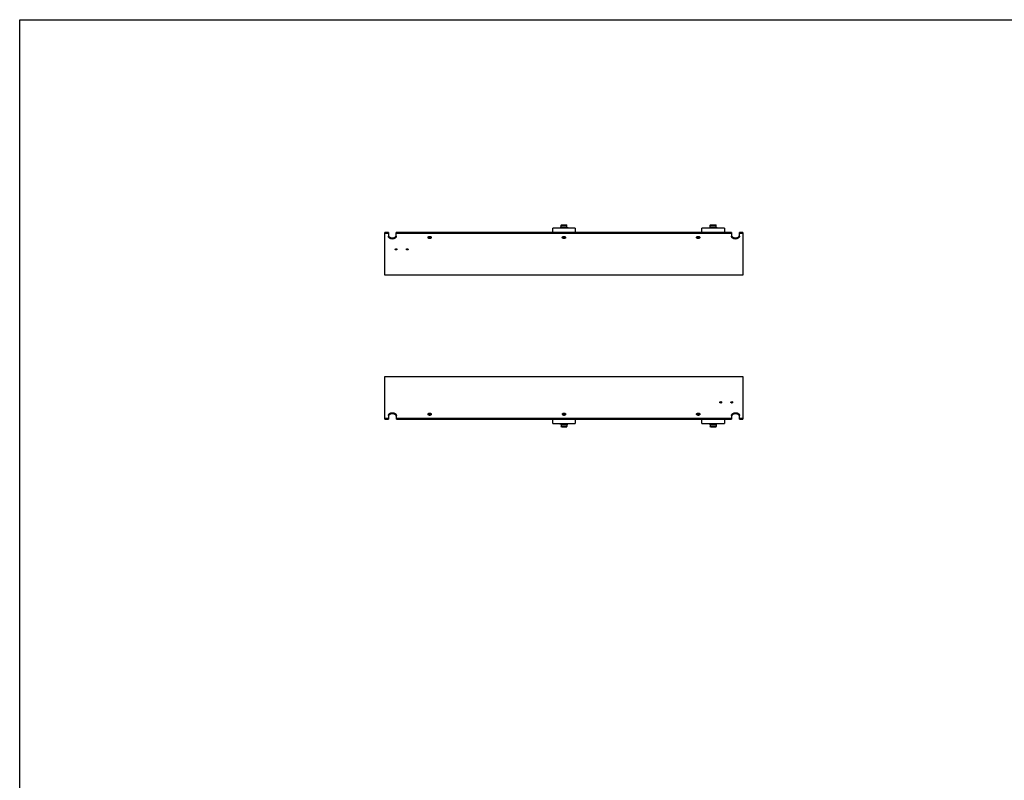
# Model space of a CAD drawing. Header units: inches. Extents: x 0 to 132, y 0 to 102.
# Tile 2 of 3: x 0 to 66, y 51 to 102. Entities that reach past the tile are written whole.
import ezdxf

# ---------------------------------------------------------------- set-up
doc = ezdxf.new("R2010")
doc.units = ezdxf.units.IN
doc.header["$LTSCALE"] = 7.26
doc.header["$MEASUREMENT"] = 0
doc.layers.get('0').update_dxf_attribs({"linetype": 'CONTINUOUS'})

msp = doc.modelspace()

# ---------------------------------------------------------------- linework, layer by layer
at = {"color": 7, "linetype": 'CONTINUOUS'}
for p, q in [((0, 0), (0, 102)), ((0, 102), (132, 102)), ((47.037, 76.326), (47.033, 76.321)), ((47.787, 76.326), (47.783, 76.321))]:
    msp.add_line(p, q, dxfattribs=at)
at = {"color": 6, "linetype": 'CONTINUOUS'}
for p, q in [((35.733, 87.735), (35.733, 88.019)), ((37.233, 88.019), (35.733, 88.019)), ((36.287, 88.09), (36.228, 88.066)), ((36.228, 88.019), (36.228, 88.066)), ((36.228, 88.066), (36.739, 88.066)), ((36.31, 88.255), (36.287, 88.231)), ((36.287, 88.09), (36.287, 88.231)), ((36.287, 88.231), (36.68, 88.231)), ((36.68, 88.09), (36.287, 88.09)), ((36.31, 88.255), (36.657, 88.255)), ((36.657, 88.255), (36.68, 88.231)), ((36.68, 88.09), (36.68, 88.231)), ((36.68, 88.09), (36.739, 88.066)), ((36.739, 88.019), (36.739, 88.066)), ((37.233, 88.019), (37.233, 87.735)), ((47.233, 88.019), (45.733, 88.019)), ((45.733, 87.735), (45.733, 88.019)), ((46.287, 88.09), (46.228, 88.066)), ((46.228, 88.066), (46.739, 88.066)), ((46.228, 88.019), (46.228, 88.066)), ((46.31, 88.255), (46.287, 88.231)), ((46.287, 88.231), (46.68, 88.231)), ((46.287, 88.09), (46.287, 88.231)), ((46.68, 88.09), (46.287, 88.09)), ((46.31, 88.255), (46.657, 88.255)), ((46.657, 88.255), (46.68, 88.231)), ((46.68, 88.09), (46.68, 88.231)), ((46.68, 88.09), (46.739, 88.066)), ((46.739, 88.019), (46.739, 88.066)), ((47.233, 88.019), (47.233, 87.735)), ((24.479, 84.86), (24.479, 87.735)), ((24.714, 87.735), (24.479, 87.735)), ((24.714, 87.661), (24.479, 87.661)), ((24.714, 87.735), (24.714, 87.482)), ((25.244, 87.482), (25.244, 87.735)), ((47.714, 87.735), (25.244, 87.735)), ((47.714, 87.661), (25.244, 87.661)), ((47.714, 87.735), (47.714, 87.482)), ((48.479, 87.735), (48.244, 87.735)), ((48.244, 87.482), (48.244, 87.735)), ((48.479, 87.661), (48.244, 87.661)), ((48.479, 87.735), (48.479, 84.86)), ((48.483, 85.215), (48.483, 84.965)), ((48.479, 84.86), (24.479, 84.86)), ((24.483, 75.209), (24.483, 78.083)), ((24.483, 78.083), (48.483, 78.083)), ((48.483, 78.083), (48.483, 75.209)), ((46.93, 76.362), (46.934, 76.366)), ((47.037, 76.326), (47.033, 76.321)), ((47.68, 76.362), (47.684, 76.366)), ((47.761, 76.307), (47.759, 76.307)), ((47.787, 76.326), (47.783, 76.321)), ((24.483, 75.283), (24.718, 75.283)), ((24.718, 75.461), (24.718, 75.209)), ((25.248, 75.209), (25.248, 75.461)), ((25.248, 75.283), (47.718, 75.283)), ((47.718, 75.461), (47.718, 75.209)), ((48.248, 75.209), (48.248, 75.461)), ((48.248, 75.283), (48.483, 75.283)), ((24.483, 75.209), (24.718, 75.209)), ((25.248, 75.209), (47.718, 75.209)), ((35.733, 74.925), (35.733, 75.209)), ((35.733, 74.925), (37.233, 74.925)), ((36.228, 74.925), (36.228, 74.878)), ((36.739, 74.878), (36.228, 74.878)), ((36.287, 74.854), (36.228, 74.878)), ((36.287, 74.854), (36.68, 74.854)), ((36.287, 74.854), (36.287, 74.712)), ((36.68, 74.712), (36.287, 74.712)), ((36.31, 74.689), (36.287, 74.712)), ((36.657, 74.689), (36.31, 74.689)), ((36.657, 74.689), (36.68, 74.712)), ((36.68, 74.854), (36.739, 74.878)), ((36.68, 74.854), (36.68, 74.712)), ((36.739, 74.925), (36.739, 74.878)), ((37.233, 75.209), (37.233, 74.925)), ((45.733, 74.925), (45.733, 75.209)), ((45.733, 74.925), (47.233, 74.925)), ((46.228, 74.925), (46.228, 74.878)), ((46.739, 74.878), (46.228, 74.878)), ((46.287, 74.854), (46.228, 74.878)), ((46.287, 74.854), (46.68, 74.854)), ((46.287, 74.854), (46.287, 74.712)), ((46.68, 74.712), (46.287, 74.712)), ((46.31, 74.689), (46.287, 74.712)), ((46.657, 74.689), (46.31, 74.689)), ((46.657, 74.689), (46.68, 74.712)), ((46.68, 74.854), (46.739, 74.878)), ((46.68, 74.854), (46.68, 74.712)), ((46.739, 74.925), (46.739, 74.878)), ((47.233, 75.209), (47.233, 74.925)), ((48.248, 75.209), (48.483, 75.209))]:
    msp.add_line(p, q, dxfattribs=at)
for centre, radius, start, end in [((46.955, 76.344), 0.0301, 166.40552, 179.94565), ((46.961, 76.341), 0.0369, 146.09658, 151.81953), ((46.967, 76.336), 0.0453, 131.84819, 138.13462), ((46.98, 76.316), 0.0688, 108.97023, 112.61206), ((46.987, 76.316), 0.0688, 67.05578, 71.09755), ((46.989, 76.321), 0.0638, 60.3623, 67.09539), ((46.999, 76.335), 0.046, 43.59037, 48.34812), ((47.01, 76.343), 0.0324, 18.10634, 24.40972), ((47.705, 76.344), 0.0301, 166.40552, 179.94565), ((47.711, 76.341), 0.0369, 146.09658, 151.81953), ((47.717, 76.336), 0.0453, 131.84819, 138.13462), ((47.73, 76.316), 0.0688, 108.97023, 112.61206), ((47.737, 76.316), 0.0688, 67.05578, 71.09755), ((47.739, 76.321), 0.0638, 60.3623, 67.09539), ((47.749, 76.335), 0.046, 43.59037, 48.34812), ((47.76, 76.343), 0.0324, 18.10634, 24.40972)]:
    msp.add_arc(centre, radius, start, end, dxfattribs=at)
at = {"color": 7, "linetype": 'CONTINUOUS'}
for centre, radius, start, end in [((46.957, 76.344), 0.0325, 198.11894, 204.41672), ((46.968, 76.352), 0.046, 223.58819, 228.34746), ((46.978, 76.367), 0.0639, 240.36707, 247.0926), ((46.98, 76.371), 0.0689, 247.05256, 251.08816), ((46.987, 76.371), 0.069, 288.9814, 292.61508), ((47, 76.352), 0.0453, 311.85664, 318.136), ((47.006, 76.346), 0.0369, 326.09082, 331.81207), ((47.012, 76.344), 0.0301, 346.40059, 359.94569), ((47.707, 76.344), 0.0325, 198.11894, 204.41672), ((47.718, 76.352), 0.046, 223.58819, 228.34746), ((47.728, 76.367), 0.0639, 240.36707, 247.0926), ((47.73, 76.371), 0.0689, 247.05256, 251.08816), ((47.737, 76.371), 0.069, 288.9814, 292.61508), ((47.75, 76.352), 0.0453, 311.85664, 318.136), ((47.756, 76.346), 0.0369, 326.09082, 331.81207), ((47.762, 76.344), 0.0301, 346.40059, 359.94569)]:
    msp.add_arc(centre, radius, start, end, dxfattribs=at)
at = {"color": 6, "linetype": 'CONTINUOUS'}
for points, knots in [([(24.979, 87.295), (24.945, 87.295), (24.879, 87.304), (24.805, 87.338), (24.759, 87.377), (24.734, 87.409), (24.718, 87.445), (24.714, 87.47), (24.714, 87.482)], [0, 0, 0, 0, 0.287092, 0.553562, 0.675496, 0.789309, 0.896624, 1, 1, 1, 1]), ([(24.718, 87.527), (24.721, 87.512), (24.733, 87.482), (24.753, 87.458), (24.765, 87.446)], [0, 0, 0, 0, 0.482455, 1, 1, 1, 1]), ([(24.765, 87.446), (24.791, 87.421), (24.843, 87.392), (24.918, 87.372), (24.959, 87.369), (24.979, 87.369)], [0, 0, 0, 0, 0.472922, 0.732996, 1, 1, 1, 1]), ([(25.244, 87.482), (25.244, 87.47), (25.241, 87.445), (25.225, 87.409), (25.2, 87.377), (25.154, 87.338), (25.08, 87.304), (25.014, 87.295), (24.979, 87.295)], [0, 0, 0, 0, 0.103376, 0.210691, 0.324504, 0.446438, 0.712908, 1, 1, 1, 1]), ([(24.979, 87.369), (25, 87.369), (25.041, 87.372), (25.116, 87.392), (25.167, 87.421), (25.194, 87.446)], [0, 0, 0, 0, 0.267006, 0.527081, 1, 1, 1, 1]), ([(25.194, 87.446), (25.205, 87.458), (25.226, 87.482), (25.238, 87.512), (25.241, 87.527)], [0, 0, 0, 0, 0.517543, 1, 1, 1, 1]), ([(27.369, 87.395), (27.369, 87.403), (27.373, 87.419), (27.387, 87.44), (27.41, 87.457), (27.427, 87.464), (27.437, 87.467)], [0, 0, 0, 0, 0.21889, 0.454311, 0.714857, 1, 1, 1, 1]), ([(27.479, 87.318), (27.465, 87.318), (27.438, 87.321), (27.407, 87.335), (27.388, 87.352), (27.377, 87.365), (27.371, 87.38), (27.369, 87.39), (27.369, 87.395)], [0, 0, 0, 0, 0.28708, 0.553596, 0.675488, 0.789333, 0.896539, 1, 1, 1, 1]), ([(27.383, 87.432), (27.385, 87.43), (27.395, 87.418), (27.408, 87.41), (27.418, 87.405)], [0, 0, 0, 0, 0.235712, 1, 1, 1, 1]), ([(27.418, 87.405), (27.419, 87.404), (27.426, 87.401), (27.432, 87.399), (27.437, 87.398)], [0, 0, 0, 0, 0.245475, 1, 1, 1, 1]), ([(27.437, 87.467), (27.44, 87.468), (27.454, 87.472), (27.469, 87.473), (27.479, 87.473)], [0, 0, 0, 0, 0.246604, 1, 1, 1, 1]), ([(27.437, 87.398), (27.44, 87.397), (27.454, 87.393), (27.469, 87.392), (27.479, 87.392)], [0, 0, 0, 0, 0.246604, 1, 1, 1, 1]), ([(27.479, 87.473), (27.483, 87.473), (27.497, 87.473), (27.512, 87.47), (27.522, 87.467)], [0, 0, 0, 0, 0.252346, 1, 1, 1, 1]), ([(27.479, 87.392), (27.483, 87.392), (27.497, 87.392), (27.512, 87.395), (27.522, 87.398)], [0, 0, 0, 0, 0.252346, 1, 1, 1, 1]), ([(27.589, 87.395), (27.589, 87.39), (27.588, 87.38), (27.581, 87.365), (27.571, 87.352), (27.552, 87.335), (27.521, 87.321), (27.494, 87.318), (27.479, 87.318)], [0, 0, 0, 0, 0.103454, 0.21065, 0.32449, 0.446378, 0.712916, 1, 1, 1, 1]), ([(27.522, 87.467), (27.531, 87.464), (27.549, 87.457), (27.571, 87.44), (27.586, 87.419), (27.589, 87.403), (27.589, 87.395)], [0, 0, 0, 0, 0.28516, 0.545737, 0.781155, 1, 1, 1, 1]), ([(27.522, 87.398), (27.523, 87.398), (27.53, 87.4), (27.536, 87.403), (27.541, 87.405)], [0, 0, 0, 0, 0.254478, 1, 1, 1, 1]), ([(27.541, 87.405), (27.544, 87.407), (27.558, 87.414), (27.569, 87.424), (27.576, 87.432)], [0, 0, 0, 0, 0.266014, 1, 1, 1, 1]), ([(36.369, 87.395), (36.369, 87.403), (36.373, 87.419), (36.387, 87.44), (36.41, 87.457), (36.427, 87.464), (36.437, 87.467)], [0, 0, 0, 0, 0.21889, 0.454311, 0.714857, 1, 1, 1, 1]), ([(36.479, 87.318), (36.465, 87.318), (36.438, 87.321), (36.407, 87.335), (36.388, 87.352), (36.377, 87.365), (36.371, 87.38), (36.369, 87.39), (36.369, 87.395)], [0, 0, 0, 0, 0.28708, 0.553596, 0.675488, 0.789333, 0.896539, 1, 1, 1, 1]), ([(36.383, 87.432), (36.385, 87.43), (36.395, 87.418), (36.408, 87.41), (36.418, 87.405)], [0, 0, 0, 0, 0.235712, 1, 1, 1, 1]), ([(36.418, 87.405), (36.419, 87.404), (36.426, 87.401), (36.432, 87.399), (36.437, 87.398)], [0, 0, 0, 0, 0.245475, 1, 1, 1, 1]), ([(36.437, 87.467), (36.44, 87.468), (36.454, 87.472), (36.469, 87.473), (36.479, 87.473)], [0, 0, 0, 0, 0.246604, 1, 1, 1, 1]), ([(36.437, 87.398), (36.44, 87.397), (36.454, 87.393), (36.469, 87.392), (36.479, 87.392)], [0, 0, 0, 0, 0.246604, 1, 1, 1, 1]), ([(36.479, 87.473), (36.483, 87.473), (36.497, 87.473), (36.512, 87.47), (36.522, 87.467)], [0, 0, 0, 0, 0.252346, 1, 1, 1, 1]), ([(36.479, 87.392), (36.483, 87.392), (36.497, 87.392), (36.512, 87.395), (36.522, 87.398)], [0, 0, 0, 0, 0.252346, 1, 1, 1, 1]), ([(36.589, 87.395), (36.589, 87.39), (36.588, 87.38), (36.581, 87.365), (36.571, 87.352), (36.552, 87.335), (36.521, 87.321), (36.494, 87.318), (36.479, 87.318)], [0, 0, 0, 0, 0.103454, 0.21065, 0.32449, 0.446378, 0.712916, 1, 1, 1, 1]), ([(36.522, 87.467), (36.531, 87.464), (36.549, 87.457), (36.571, 87.44), (36.586, 87.419), (36.589, 87.403), (36.589, 87.395)], [0, 0, 0, 0, 0.28516, 0.545737, 0.781155, 1, 1, 1, 1]), ([(36.522, 87.398), (36.523, 87.398), (36.53, 87.4), (36.536, 87.403), (36.541, 87.405)], [0, 0, 0, 0, 0.254478, 1, 1, 1, 1]), ([(36.541, 87.405), (36.544, 87.407), (36.558, 87.414), (36.569, 87.424), (36.576, 87.432)], [0, 0, 0, 0, 0.266014, 1, 1, 1, 1]), ([(45.369, 87.395), (45.369, 87.403), (45.373, 87.419), (45.387, 87.44), (45.41, 87.457), (45.427, 87.464), (45.437, 87.467)], [0, 0, 0, 0, 0.21889, 0.454311, 0.714857, 1, 1, 1, 1]), ([(45.479, 87.318), (45.465, 87.318), (45.438, 87.321), (45.407, 87.335), (45.388, 87.352), (45.377, 87.365), (45.371, 87.38), (45.369, 87.39), (45.369, 87.395)], [0, 0, 0, 0, 0.28708, 0.553596, 0.675488, 0.789333, 0.896539, 1, 1, 1, 1]), ([(45.383, 87.432), (45.385, 87.43), (45.395, 87.418), (45.408, 87.41), (45.418, 87.405)], [0, 0, 0, 0, 0.235712, 1, 1, 1, 1]), ([(45.418, 87.405), (45.419, 87.404), (45.426, 87.401), (45.432, 87.399), (45.437, 87.398)], [0, 0, 0, 0, 0.245475, 1, 1, 1, 1]), ([(45.437, 87.467), (45.44, 87.468), (45.454, 87.472), (45.469, 87.473), (45.479, 87.473)], [0, 0, 0, 0, 0.246604, 1, 1, 1, 1]), ([(45.437, 87.398), (45.44, 87.397), (45.454, 87.393), (45.469, 87.392), (45.479, 87.392)], [0, 0, 0, 0, 0.246604, 1, 1, 1, 1]), ([(45.479, 87.473), (45.483, 87.473), (45.497, 87.473), (45.512, 87.47), (45.522, 87.467)], [0, 0, 0, 0, 0.252346, 1, 1, 1, 1]), ([(45.479, 87.392), (45.483, 87.392), (45.497, 87.392), (45.512, 87.395), (45.522, 87.398)], [0, 0, 0, 0, 0.252346, 1, 1, 1, 1]), ([(45.589, 87.395), (45.589, 87.39), (45.588, 87.38), (45.581, 87.365), (45.571, 87.352), (45.552, 87.335), (45.521, 87.321), (45.494, 87.318), (45.479, 87.318)], [0, 0, 0, 0, 0.103454, 0.21065, 0.32449, 0.446378, 0.712916, 1, 1, 1, 1]), ([(45.522, 87.467), (45.531, 87.464), (45.549, 87.457), (45.571, 87.44), (45.586, 87.419), (45.589, 87.403), (45.589, 87.395)], [0, 0, 0, 0, 0.28516, 0.545737, 0.781155, 1, 1, 1, 1]), ([(45.522, 87.398), (45.523, 87.398), (45.53, 87.4), (45.536, 87.403), (45.541, 87.405)], [0, 0, 0, 0, 0.254478, 1, 1, 1, 1]), ([(45.541, 87.405), (45.544, 87.407), (45.558, 87.414), (45.569, 87.424), (45.576, 87.432)], [0, 0, 0, 0, 0.266014, 1, 1, 1, 1]), ([(47.979, 87.295), (47.945, 87.295), (47.879, 87.304), (47.805, 87.338), (47.759, 87.377), (47.734, 87.409), (47.718, 87.445), (47.714, 87.47), (47.714, 87.482)], [0, 0, 0, 0, 0.287092, 0.553562, 0.675496, 0.789309, 0.896624, 1, 1, 1, 1]), ([(47.718, 87.527), (47.721, 87.512), (47.733, 87.482), (47.753, 87.458), (47.765, 87.446)], [0, 0, 0, 0, 0.482455, 1, 1, 1, 1]), ([(47.765, 87.446), (47.791, 87.421), (47.843, 87.392), (47.918, 87.372), (47.959, 87.369), (47.979, 87.369)], [0, 0, 0, 0, 0.472922, 0.732996, 1, 1, 1, 1]), ([(48.244, 87.482), (48.244, 87.47), (48.241, 87.445), (48.225, 87.409), (48.2, 87.377), (48.154, 87.338), (48.08, 87.304), (48.014, 87.295), (47.979, 87.295)], [0, 0, 0, 0, 0.103376, 0.210691, 0.324504, 0.446438, 0.712908, 1, 1, 1, 1]), ([(47.979, 87.369), (48, 87.369), (48.041, 87.372), (48.116, 87.392), (48.167, 87.421), (48.194, 87.446)], [0, 0, 0, 0, 0.267006, 0.527081, 1, 1, 1, 1]), ([(48.194, 87.446), (48.205, 87.458), (48.226, 87.482), (48.238, 87.512), (48.241, 87.527)], [0, 0, 0, 0, 0.517543, 1, 1, 1, 1]), ([(25.17, 86.6), (25.17, 86.606), (25.174, 86.617), (25.188, 86.631), (25.207, 86.64), (25.222, 86.642), (25.229, 86.642)], [0, 0, 0, 0, 0.209436, 0.444486, 0.712043, 1, 1, 1, 1]), ([(25.229, 86.558), (25.222, 86.558), (25.207, 86.56), (25.188, 86.569), (25.174, 86.583), (25.17, 86.594), (25.17, 86.6)], [0, 0, 0, 0, 0.287962, 0.555489, 0.790547, 1, 1, 1, 1]), ([(25.202, 86.637), (25.204, 86.636), (25.213, 86.633), (25.222, 86.632), (25.229, 86.632)], [0, 0, 0, 0, 0.244962, 1, 1, 1, 1]), ([(25.229, 86.642), (25.237, 86.642), (25.252, 86.64), (25.271, 86.631), (25.285, 86.617), (25.288, 86.606), (25.288, 86.6)], [0, 0, 0, 0, 0.287962, 0.555489, 0.790547, 1, 1, 1, 1]), ([(25.229, 86.632), (25.232, 86.632), (25.24, 86.633), (25.249, 86.634), (25.255, 86.636)], [0, 0, 0, 0, 0.253123, 1, 1, 1, 1]), ([(25.288, 86.6), (25.288, 86.594), (25.285, 86.583), (25.271, 86.569), (25.252, 86.56), (25.237, 86.558), (25.229, 86.558)], [0, 0, 0, 0, 0.209436, 0.444486, 0.712043, 1, 1, 1, 1]), ([(25.92, 86.6), (25.92, 86.606), (25.924, 86.617), (25.938, 86.631), (25.957, 86.64), (25.972, 86.642), (25.979, 86.642)], [0, 0, 0, 0, 0.209439, 0.444531, 0.712097, 1, 1, 1, 1]), ([(25.979, 86.558), (25.972, 86.558), (25.957, 86.56), (25.938, 86.569), (25.924, 86.583), (25.92, 86.594), (25.92, 86.6)], [0, 0, 0, 0, 0.287962, 0.555482, 0.790547, 1, 1, 1, 1]), ([(25.952, 86.637), (25.954, 86.636), (25.963, 86.633), (25.972, 86.632), (25.979, 86.632)], [0, 0, 0, 0, 0.244981, 1, 1, 1, 1]), ([(25.979, 86.642), (25.987, 86.642), (26.002, 86.64), (26.021, 86.631), (26.035, 86.617), (26.038, 86.606), (26.038, 86.6)], [0, 0, 0, 0, 0.287949, 0.555508, 0.790578, 1, 1, 1, 1]), ([(25.979, 86.632), (25.982, 86.632), (25.99, 86.633), (25.999, 86.634), (26.005, 86.636)], [0, 0, 0, 0, 0.253121, 1, 1, 1, 1]), ([(26.038, 86.6), (26.038, 86.594), (26.035, 86.583), (26.021, 86.569), (26.002, 86.56), (25.987, 86.558), (25.979, 86.558)], [0, 0, 0, 0, 0.209402, 0.44445, 0.712029, 1, 1, 1, 1]), ([(46.934, 76.32), (46.934, 76.321), (46.931, 76.324), (46.929, 76.328), (46.927, 76.331)], [0, 0, 0, 0, 0.259283, 1, 1, 1, 1]), ([(46.937, 76.369), (46.938, 76.37), (46.94, 76.372), (46.942, 76.374), (46.944, 76.375)], [0, 0, 0, 0, 0.244492, 1, 1, 1, 1]), ([(46.946, 76.311), (46.946, 76.312), (46.942, 76.314), (46.939, 76.316), (46.937, 76.318)], [0, 0, 0, 0, 0.257074, 1, 1, 1, 1]), ([(46.944, 76.375), (46.945, 76.375), (46.948, 76.377), (46.951, 76.379), (46.953, 76.38)], [0, 0, 0, 0, 0.244654, 1, 1, 1, 1]), ([(46.958, 76.381), (46.96, 76.382), (46.968, 76.384), (46.977, 76.385), (46.983, 76.385)], [0, 0, 0, 0, 0.245598, 1, 1, 1, 1]), ([(46.983, 76.302), (46.981, 76.302), (46.972, 76.302), (46.964, 76.304), (46.958, 76.306)], [0, 0, 0, 0, 0.253058, 1, 1, 1, 1]), ([(46.983, 76.385), (46.986, 76.385), (46.994, 76.385), (47.003, 76.383), (47.009, 76.381)], [0, 0, 0, 0, 0.253058, 1, 1, 1, 1]), ([(47.009, 76.306), (47.007, 76.305), (46.999, 76.303), (46.99, 76.302), (46.983, 76.302)], [0, 0, 0, 0, 0.245598, 1, 1, 1, 1]), ([(47.023, 76.312), (47.022, 76.312), (47.019, 76.31), (47.016, 76.309), (47.013, 76.308)], [0, 0, 0, 0, 0.244654, 1, 1, 1, 1]), ([(47.021, 76.376), (47.021, 76.376), (47.025, 76.374), (47.028, 76.371), (47.03, 76.37)], [0, 0, 0, 0, 0.257074, 1, 1, 1, 1]), ([(47.03, 76.318), (47.029, 76.317), (47.027, 76.315), (47.025, 76.314), (47.023, 76.312)], [0, 0, 0, 0, 0.244492, 1, 1, 1, 1]), ([(47.032, 76.367), (47.033, 76.366), (47.036, 76.363), (47.038, 76.359), (47.04, 76.356)], [0, 0, 0, 0, 0.259283, 1, 1, 1, 1]), ([(47.684, 76.32), (47.684, 76.321), (47.681, 76.324), (47.679, 76.328), (47.677, 76.331)], [0, 0, 0, 0, 0.259283, 1, 1, 1, 1]), ([(47.687, 76.369), (47.688, 76.37), (47.69, 76.372), (47.692, 76.374), (47.694, 76.375)], [0, 0, 0, 0, 0.244492, 1, 1, 1, 1]), ([(47.696, 76.311), (47.696, 76.312), (47.692, 76.314), (47.689, 76.316), (47.687, 76.318)], [0, 0, 0, 0, 0.257074, 1, 1, 1, 1]), ([(47.694, 76.375), (47.695, 76.375), (47.698, 76.377), (47.701, 76.379), (47.703, 76.38)], [0, 0, 0, 0, 0.244654, 1, 1, 1, 1]), ([(47.708, 76.381), (47.71, 76.382), (47.718, 76.384), (47.727, 76.385), (47.733, 76.385)], [0, 0, 0, 0, 0.245598, 1, 1, 1, 1]), ([(47.733, 76.302), (47.731, 76.302), (47.722, 76.302), (47.714, 76.304), (47.708, 76.306)], [0, 0, 0, 0, 0.253058, 1, 1, 1, 1]), ([(47.733, 76.385), (47.736, 76.385), (47.744, 76.385), (47.753, 76.383), (47.759, 76.381)], [0, 0, 0, 0, 0.253058, 1, 1, 1, 1]), ([(47.759, 76.306), (47.757, 76.305), (47.749, 76.303), (47.74, 76.302), (47.733, 76.302)], [0, 0, 0, 0, 0.245598, 1, 1, 1, 1]), ([(47.773, 76.312), (47.772, 76.312), (47.769, 76.31), (47.766, 76.309), (47.763, 76.308)], [0, 0, 0, 0, 0.244654, 1, 1, 1, 1]), ([(47.771, 76.376), (47.771, 76.376), (47.775, 76.374), (47.778, 76.371), (47.78, 76.37)], [0, 0, 0, 0, 0.257074, 1, 1, 1, 1]), ([(47.78, 76.318), (47.779, 76.317), (47.777, 76.315), (47.775, 76.314), (47.773, 76.312)], [0, 0, 0, 0, 0.244492, 1, 1, 1, 1]), ([(47.782, 76.367), (47.783, 76.366), (47.786, 76.363), (47.788, 76.359), (47.79, 76.356)], [0, 0, 0, 0, 0.259283, 1, 1, 1, 1]), ([(24.718, 75.461), (24.718, 75.473), (24.722, 75.499), (24.738, 75.534), (24.763, 75.567), (24.809, 75.606), (24.883, 75.64), (24.949, 75.649), (24.983, 75.649)], [0, 0, 0, 0, 0.103376, 0.210691, 0.324504, 0.446438, 0.712908, 1, 1, 1, 1]), ([(24.769, 75.497), (24.757, 75.486), (24.737, 75.461), (24.725, 75.432), (24.722, 75.417)], [0, 0, 0, 0, 0.517543, 1, 1, 1, 1]), ([(24.983, 75.575), (24.963, 75.575), (24.922, 75.571), (24.847, 75.552), (24.795, 75.523), (24.769, 75.497)], [0, 0, 0, 0, 0.267006, 0.527081, 1, 1, 1, 1]), ([(24.983, 75.649), (25.018, 75.649), (25.084, 75.64), (25.158, 75.606), (25.204, 75.567), (25.229, 75.534), (25.245, 75.499), (25.248, 75.473), (25.248, 75.461)], [0, 0, 0, 0, 0.287092, 0.553562, 0.675496, 0.789309, 0.896624, 1, 1, 1, 1]), ([(25.198, 75.497), (25.171, 75.523), (25.12, 75.552), (25.045, 75.571), (25.004, 75.575), (24.983, 75.575)], [0, 0, 0, 0, 0.472922, 0.732996, 1, 1, 1, 1]), ([(25.245, 75.417), (25.242, 75.432), (25.23, 75.461), (25.209, 75.486), (25.198, 75.497)], [0, 0, 0, 0, 0.482455, 1, 1, 1, 1]), ([(27.373, 75.548), (27.373, 75.553), (27.375, 75.564), (27.381, 75.579), (27.392, 75.592), (27.411, 75.608), (27.442, 75.622), (27.469, 75.626), (27.483, 75.626)], [0, 0, 0, 0, 0.103454, 0.21065, 0.32449, 0.446378, 0.712916, 1, 1, 1, 1]), ([(27.441, 75.476), (27.432, 75.479), (27.414, 75.487), (27.392, 75.503), (27.377, 75.524), (27.373, 75.54), (27.373, 75.548)], [0, 0, 0, 0, 0.28516, 0.545737, 0.781155, 1, 1, 1, 1]), ([(27.422, 75.539), (27.419, 75.537), (27.405, 75.53), (27.394, 75.52), (27.387, 75.511)], [0, 0, 0, 0, 0.266014, 1, 1, 1, 1]), ([(27.441, 75.546), (27.439, 75.545), (27.433, 75.543), (27.427, 75.541), (27.422, 75.539)], [0, 0, 0, 0, 0.254478, 1, 1, 1, 1]), ([(27.483, 75.552), (27.48, 75.552), (27.466, 75.551), (27.451, 75.549), (27.441, 75.546)], [0, 0, 0, 0, 0.252346, 1, 1, 1, 1]), ([(27.483, 75.47), (27.48, 75.47), (27.466, 75.471), (27.451, 75.473), (27.441, 75.476)], [0, 0, 0, 0, 0.252346, 1, 1, 1, 1]), ([(27.483, 75.626), (27.498, 75.626), (27.525, 75.622), (27.556, 75.608), (27.575, 75.592), (27.585, 75.579), (27.592, 75.564), (27.593, 75.553), (27.593, 75.548)], [0, 0, 0, 0, 0.28708, 0.553596, 0.675488, 0.789333, 0.896539, 1, 1, 1, 1]), ([(27.526, 75.546), (27.523, 75.547), (27.509, 75.55), (27.494, 75.552), (27.483, 75.552)], [0, 0, 0, 0, 0.246604, 1, 1, 1, 1]), ([(27.526, 75.476), (27.523, 75.475), (27.509, 75.472), (27.494, 75.47), (27.483, 75.47)], [0, 0, 0, 0, 0.246604, 1, 1, 1, 1]), ([(27.593, 75.548), (27.593, 75.54), (27.59, 75.524), (27.575, 75.503), (27.553, 75.487), (27.536, 75.479), (27.526, 75.476)], [0, 0, 0, 0, 0.21889, 0.454311, 0.714857, 1, 1, 1, 1]), ([(27.545, 75.539), (27.544, 75.539), (27.537, 75.542), (27.531, 75.544), (27.526, 75.546)], [0, 0, 0, 0, 0.245475, 1, 1, 1, 1]), ([(27.58, 75.511), (27.578, 75.514), (27.568, 75.525), (27.555, 75.534), (27.545, 75.539)], [0, 0, 0, 0, 0.235712, 1, 1, 1, 1]), ([(36.373, 75.548), (36.373, 75.553), (36.375, 75.564), (36.381, 75.579), (36.392, 75.592), (36.411, 75.608), (36.442, 75.622), (36.469, 75.626), (36.483, 75.626)], [0, 0, 0, 0, 0.103454, 0.21065, 0.32449, 0.446378, 0.712916, 1, 1, 1, 1]), ([(36.441, 75.476), (36.432, 75.479), (36.414, 75.487), (36.392, 75.503), (36.377, 75.524), (36.373, 75.54), (36.373, 75.548)], [0, 0, 0, 0, 0.28516, 0.545737, 0.781155, 1, 1, 1, 1]), ([(36.422, 75.539), (36.419, 75.537), (36.405, 75.53), (36.394, 75.52), (36.387, 75.511)], [0, 0, 0, 0, 0.266014, 1, 1, 1, 1]), ([(36.441, 75.546), (36.439, 75.545), (36.433, 75.543), (36.427, 75.541), (36.422, 75.539)], [0, 0, 0, 0, 0.254478, 1, 1, 1, 1]), ([(36.483, 75.552), (36.48, 75.552), (36.466, 75.551), (36.451, 75.549), (36.441, 75.546)], [0, 0, 0, 0, 0.252346, 1, 1, 1, 1]), ([(36.483, 75.47), (36.48, 75.47), (36.466, 75.471), (36.451, 75.473), (36.441, 75.476)], [0, 0, 0, 0, 0.252346, 1, 1, 1, 1]), ([(36.483, 75.626), (36.498, 75.626), (36.525, 75.622), (36.556, 75.608), (36.575, 75.592), (36.585, 75.579), (36.592, 75.564), (36.593, 75.553), (36.593, 75.548)], [0, 0, 0, 0, 0.28708, 0.553596, 0.675488, 0.789333, 0.896539, 1, 1, 1, 1]), ([(36.526, 75.546), (36.523, 75.547), (36.509, 75.55), (36.494, 75.552), (36.483, 75.552)], [0, 0, 0, 0, 0.246604, 1, 1, 1, 1]), ([(36.526, 75.476), (36.523, 75.475), (36.509, 75.472), (36.494, 75.47), (36.483, 75.47)], [0, 0, 0, 0, 0.246604, 1, 1, 1, 1]), ([(36.593, 75.548), (36.593, 75.54), (36.59, 75.524), (36.575, 75.503), (36.553, 75.487), (36.536, 75.479), (36.526, 75.476)], [0, 0, 0, 0, 0.21889, 0.454311, 0.714857, 1, 1, 1, 1]), ([(36.545, 75.539), (36.544, 75.539), (36.537, 75.542), (36.531, 75.544), (36.526, 75.546)], [0, 0, 0, 0, 0.245475, 1, 1, 1, 1]), ([(36.58, 75.511), (36.578, 75.514), (36.568, 75.525), (36.555, 75.534), (36.545, 75.539)], [0, 0, 0, 0, 0.235712, 1, 1, 1, 1]), ([(45.373, 75.548), (45.373, 75.553), (45.375, 75.564), (45.381, 75.579), (45.392, 75.592), (45.411, 75.608), (45.442, 75.622), (45.469, 75.626), (45.483, 75.626)], [0, 0, 0, 0, 0.103454, 0.21065, 0.32449, 0.446378, 0.712916, 1, 1, 1, 1]), ([(45.441, 75.476), (45.432, 75.479), (45.414, 75.487), (45.392, 75.503), (45.377, 75.524), (45.373, 75.54), (45.373, 75.548)], [0, 0, 0, 0, 0.28516, 0.545737, 0.781155, 1, 1, 1, 1]), ([(45.422, 75.539), (45.419, 75.537), (45.405, 75.53), (45.394, 75.52), (45.387, 75.511)], [0, 0, 0, 0, 0.266014, 1, 1, 1, 1]), ([(45.441, 75.546), (45.439, 75.545), (45.433, 75.543), (45.427, 75.541), (45.422, 75.539)], [0, 0, 0, 0, 0.254478, 1, 1, 1, 1]), ([(45.483, 75.552), (45.48, 75.552), (45.466, 75.551), (45.451, 75.549), (45.441, 75.546)], [0, 0, 0, 0, 0.252346, 1, 1, 1, 1]), ([(45.483, 75.47), (45.48, 75.47), (45.466, 75.471), (45.451, 75.473), (45.441, 75.476)], [0, 0, 0, 0, 0.252346, 1, 1, 1, 1]), ([(45.483, 75.626), (45.498, 75.626), (45.525, 75.622), (45.556, 75.608), (45.575, 75.592), (45.585, 75.579), (45.592, 75.564), (45.593, 75.553), (45.593, 75.548)], [0, 0, 0, 0, 0.28708, 0.553596, 0.675488, 0.789333, 0.896539, 1, 1, 1, 1]), ([(45.526, 75.546), (45.523, 75.547), (45.509, 75.55), (45.494, 75.552), (45.483, 75.552)], [0, 0, 0, 0, 0.246604, 1, 1, 1, 1]), ([(45.526, 75.476), (45.523, 75.475), (45.509, 75.472), (45.494, 75.47), (45.483, 75.47)], [0, 0, 0, 0, 0.246604, 1, 1, 1, 1]), ([(45.593, 75.548), (45.593, 75.54), (45.59, 75.524), (45.575, 75.503), (45.553, 75.487), (45.536, 75.479), (45.526, 75.476)], [0, 0, 0, 0, 0.21889, 0.454311, 0.714857, 1, 1, 1, 1]), ([(45.545, 75.539), (45.544, 75.539), (45.537, 75.542), (45.531, 75.544), (45.526, 75.546)], [0, 0, 0, 0, 0.245475, 1, 1, 1, 1]), ([(45.58, 75.511), (45.578, 75.514), (45.568, 75.525), (45.555, 75.534), (45.545, 75.539)], [0, 0, 0, 0, 0.235712, 1, 1, 1, 1]), ([(47.718, 75.461), (47.718, 75.473), (47.722, 75.499), (47.738, 75.534), (47.763, 75.567), (47.809, 75.606), (47.883, 75.64), (47.949, 75.649), (47.983, 75.649)], [0, 0, 0, 0, 0.103376, 0.210691, 0.324504, 0.446438, 0.712908, 1, 1, 1, 1]), ([(47.769, 75.497), (47.757, 75.486), (47.737, 75.461), (47.725, 75.432), (47.722, 75.417)], [0, 0, 0, 0, 0.517543, 1, 1, 1, 1]), ([(47.983, 75.575), (47.963, 75.575), (47.922, 75.571), (47.847, 75.552), (47.795, 75.523), (47.769, 75.497)], [0, 0, 0, 0, 0.267006, 0.527081, 1, 1, 1, 1]), ([(47.983, 75.649), (48.018, 75.649), (48.084, 75.64), (48.158, 75.606), (48.204, 75.567), (48.229, 75.534), (48.245, 75.499), (48.248, 75.473), (48.248, 75.461)], [0, 0, 0, 0, 0.287092, 0.553562, 0.675496, 0.789309, 0.896624, 1, 1, 1, 1]), ([(48.198, 75.497), (48.171, 75.523), (48.12, 75.552), (48.045, 75.571), (48.004, 75.575), (47.983, 75.575)], [0, 0, 0, 0, 0.472922, 0.732996, 1, 1, 1, 1]), ([(48.245, 75.417), (48.242, 75.432), (48.23, 75.461), (48.209, 75.486), (48.198, 75.497)], [0, 0, 0, 0, 0.482455, 1, 1, 1, 1])]:
    msp.add_open_spline(points, degree=3, knots=knots, dxfattribs=at)
at = {"color": 7, "linetype": 'CONTINUOUS'}
for points, knots in [([(46.924, 76.344), (46.924, 76.349), (46.928, 76.361), (46.942, 76.375), (46.961, 76.383), (46.976, 76.385), (46.983, 76.385)], [0, 0, 0, 0, 0.209466, 0.444581, 0.712111, 1, 1, 1, 1]), ([(46.934, 76.32), (46.934, 76.321), (46.931, 76.324), (46.929, 76.328), (46.927, 76.331)], [0, 0, 0, 0, 0.259285, 1, 1, 1, 1]), ([(46.946, 76.311), (46.946, 76.312), (46.942, 76.314), (46.939, 76.316), (46.937, 76.318)], [0, 0, 0, 0, 0.257066, 1, 1, 1, 1]), ([(46.983, 76.311), (46.981, 76.311), (46.973, 76.311), (46.964, 76.309), (46.958, 76.307)], [0, 0, 0, 0, 0.253023, 1, 1, 1, 1]), ([(46.983, 76.302), (46.981, 76.302), (46.972, 76.302), (46.964, 76.304), (46.958, 76.306)], [0, 0, 0, 0, 0.253094, 1, 1, 1, 1]), ([(46.983, 76.385), (46.991, 76.385), (47.006, 76.383), (47.025, 76.375), (47.039, 76.361), (47.042, 76.349), (47.042, 76.344)], [0, 0, 0, 0, 0.287889, 0.555419, 0.790534, 1, 1, 1, 1]), ([(47.011, 76.307), (47.008, 76.308), (47, 76.31), (46.99, 76.311), (46.983, 76.311)], [0, 0, 0, 0, 0.244944, 1, 1, 1, 1]), ([(47.009, 76.306), (47.007, 76.305), (46.999, 76.303), (46.99, 76.302), (46.983, 76.302)], [0, 0, 0, 0, 0.245558, 1, 1, 1, 1]), ([(47.023, 76.312), (47.022, 76.312), (47.019, 76.31), (47.016, 76.309), (47.013, 76.308)], [0, 0, 0, 0, 0.244679, 1, 1, 1, 1]), ([(47.03, 76.318), (47.029, 76.317), (47.027, 76.315), (47.025, 76.314), (47.023, 76.312)], [0, 0, 0, 0, 0.2445, 1, 1, 1, 1]), ([(47.042, 76.337), (47.041, 76.335), (47.04, 76.332), (47.039, 76.329), (47.039, 76.329)], [0, 0, 0, 0, 0.745246, 1, 1, 1, 1]), ([(47.674, 76.344), (47.674, 76.349), (47.678, 76.361), (47.692, 76.375), (47.711, 76.383), (47.726, 76.385), (47.733, 76.385)], [0, 0, 0, 0, 0.209466, 0.444581, 0.712111, 1, 1, 1, 1]), ([(47.684, 76.32), (47.684, 76.321), (47.681, 76.324), (47.679, 76.328), (47.677, 76.331)], [0, 0, 0, 0, 0.259285, 1, 1, 1, 1]), ([(47.696, 76.311), (47.696, 76.312), (47.692, 76.314), (47.689, 76.316), (47.687, 76.318)], [0, 0, 0, 0, 0.257066, 1, 1, 1, 1]), ([(47.733, 76.311), (47.731, 76.311), (47.722, 76.311), (47.713, 76.309), (47.706, 76.307)], [0, 0, 0, 0, 0.253613, 1, 1, 1, 1]), ([(47.733, 76.302), (47.731, 76.302), (47.722, 76.302), (47.714, 76.304), (47.708, 76.306)], [0, 0, 0, 0, 0.253094, 1, 1, 1, 1]), ([(47.733, 76.385), (47.741, 76.385), (47.756, 76.383), (47.775, 76.375), (47.789, 76.361), (47.792, 76.349), (47.792, 76.344)], [0, 0, 0, 0, 0.287889, 0.555419, 0.790534, 1, 1, 1, 1]), ([(47.759, 76.307), (47.757, 76.308), (47.749, 76.31), (47.74, 76.311), (47.733, 76.311)], [0, 0, 0, 0, 0.245558, 1, 1, 1, 1]), ([(47.759, 76.306), (47.757, 76.305), (47.749, 76.303), (47.74, 76.302), (47.733, 76.302)], [0, 0, 0, 0, 0.245558, 1, 1, 1, 1]), ([(47.773, 76.312), (47.772, 76.312), (47.769, 76.31), (47.766, 76.309), (47.763, 76.308)], [0, 0, 0, 0, 0.244679, 1, 1, 1, 1]), ([(47.78, 76.318), (47.779, 76.317), (47.777, 76.315), (47.775, 76.314), (47.773, 76.312)], [0, 0, 0, 0, 0.2445, 1, 1, 1, 1]), ([(47.792, 76.337), (47.791, 76.335), (47.79, 76.332), (47.789, 76.329), (47.789, 76.329)], [0, 0, 0, 0, 0.745246, 1, 1, 1, 1])]:
    msp.add_open_spline(points, degree=3, knots=knots, dxfattribs=at)
at = {"color": 6, "linetype": 'CONTINUOUS'}
for points in [[(46.926, 76.334), (46.925, 76.337), (46.924, 76.34), (46.924, 76.344)], [(46.925, 76.351), (46.926, 76.353), (46.927, 76.356), (46.928, 76.358)], [(47.042, 76.337), (47.041, 76.334), (47.04, 76.331), (47.039, 76.329)], [(47.041, 76.353), (47.042, 76.35), (47.042, 76.347), (47.042, 76.344)], [(47.676, 76.334), (47.675, 76.337), (47.674, 76.34), (47.674, 76.344)], [(47.675, 76.351), (47.676, 76.353), (47.677, 76.356), (47.678, 76.358)], [(47.792, 76.337), (47.791, 76.334), (47.79, 76.331), (47.789, 76.329)], [(47.791, 76.353), (47.792, 76.35), (47.792, 76.347), (47.792, 76.344)]]:
    msp.add_open_spline(points, degree=3, dxfattribs=at)
at = {"color": 7, "linetype": 'CONTINUOUS'}
for points in [[(46.926, 76.334), (46.925, 76.337), (46.924, 76.34), (46.924, 76.344)], [(47.676, 76.334), (47.675, 76.337), (47.674, 76.34), (47.674, 76.344)]]:
    msp.add_open_spline(points, degree=3, dxfattribs=at)

doc.saveas('drawing.dxf')
